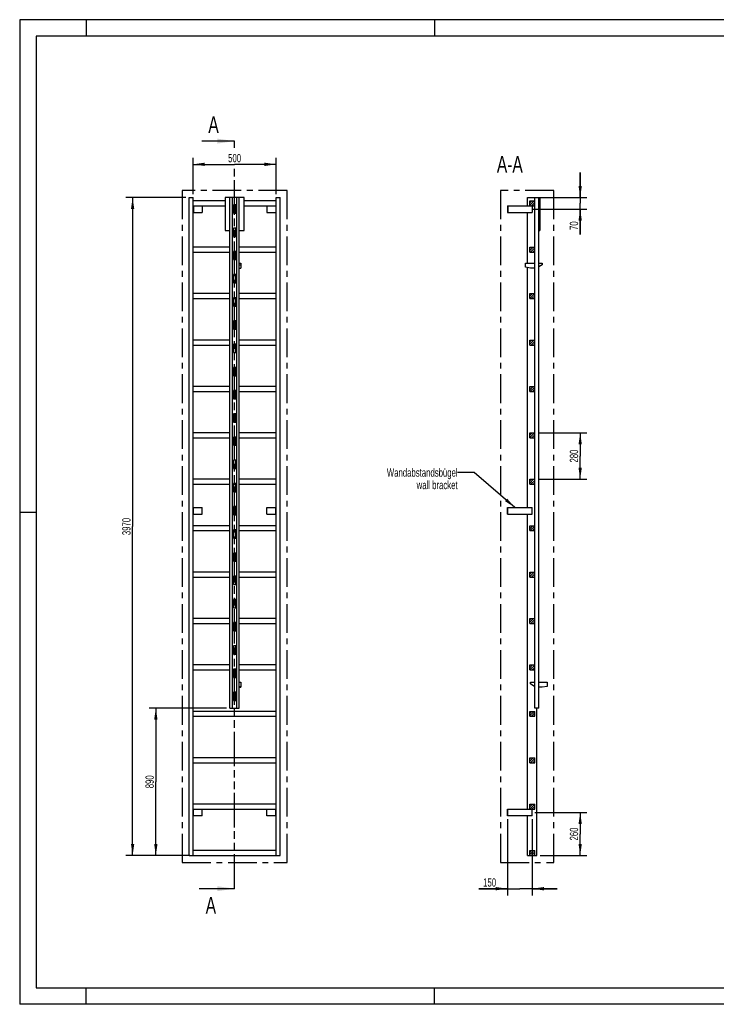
# Model space of a CAD drawing. Header units: millimetres. Extents: x 0 to 8400, y 0 to 5940.
# Tile 1 of 2: x 0 to 4200, y 0 to 5940. Entities that reach past the tile are written whole.
import ezdxf

# ---------------------------------------------------------------- set-up
doc = ezdxf.new("R2010")
doc.units = ezdxf.units.MM
doc.header["$LTSCALE"] = 462
doc.linetypes.add('CENTER', pattern=[0.6, 0.375, -0.075, 0.075, -0.075])
doc.linetypes.add('PHANTOM', pattern=[0.8, 0.45, -0.05, 0.1, -0.05, 0.1, -0.05])
doc.layers.get('0').update_dxf_attribs({"linetype": 'CONTINUOUS'})
for name, color, linetype in [('050_DIMENSIONING', 7, 'CONTINUOUS'), ('053_NOTES', 7, 'CONTINUOUS'), ('DEFAULT_1', 7, 'CENTER'), ('HATCHING_BL0', 7, 'CONTINUOUS')]:
    doc.layers.add(name, color=color, linetype=linetype)
doc.styles.get("Standard").update_dxf_attribs({"font": 'txt', "width": 0.7})
doc.dimstyles.new('DIMSTYLE_1', dxfattribs={"dimtxt": 50, "dimasz": 70, "dimexe": 2, "dimexo": 1, "dimtad": 1, "dimdec": 1, "dimtxsty": 'Standard', "dimblk": '_FILLED', "dimblk1": '_FILLED', "dimblk2": '_FILLED', "dimcen": 0.09, "dimazin": 2, "dimtp": 0.8, "dimtm": 0.8, "dimtfac": 1, "dimtdec": 1, "dimtofl": 0, "dimtmove": 0, "dimatfit": 3, "dimldrblk": '_FILLED', "dimfxl": 1, "dimtolj": 1, "dimarcsym": 0})
doc.dimstyles.new('DIMSTYLE_2', dxfattribs={"dimtxt": 50, "dimasz": 70, "dimexe": 2, "dimexo": 1, "dimtad": 1, "dimdec": 1, "dimtxsty": 'Standard', "dimblk": '_FILLED', "dimblk1": '_FILLED', "dimblk2": '_FILLED', "dimcen": 0.09, "dimazin": 2, "dimtp": 0.5, "dimtm": 0.5, "dimtfac": 1, "dimtdec": 1, "dimtofl": 0, "dimtmove": 0, "dimatfit": 3, "dimldrblk": '_FILLED', "dimfxl": 1, "dimtolj": 1, "dimarcsym": 0})
doc.dimstyles.new('DIMSTYLE_3', dxfattribs={"dimtxt": 50, "dimasz": 70, "dimexe": 2, "dimexo": 1, "dimtad": 1, "dimdec": 1, "dimtxsty": 'Standard', "dimblk": '_FILLED', "dimblk1": '_FILLED', "dimblk2": '_FILLED', "dimcen": 0.09, "dimazin": 2, "dimtp": 0.3, "dimtm": 0.3, "dimtfac": 1, "dimtdec": 1, "dimtofl": 0, "dimtmove": 0, "dimatfit": 3, "dimldrblk": '_FILLED', "dimfxl": 1, "dimtolj": 1, "dimarcsym": 0})
doc.dimstyles.new('DIMSTYLE_4', dxfattribs={"dimtxt": 50, "dimasz": 70, "dimexe": 2, "dimexo": 1, "dimtad": 1, "dimtxsty": 'Standard', "dimblk": '_FILLED', "dimblk1": '_FILLED', "dimblk2": '_FILLED', "dimcen": 0.09, "dimazin": 2, "dimtp": 0.5, "dimtm": 0.5, "dimtfac": 1, "dimtofl": 0, "dimtmove": 0, "dimatfit": 3, "dimldrblk": '_FILLED', "dimfxl": 1, "dimtolj": 1, "dimarcsym": 0})
doc.dimstyles.new('DIMSTYLE_5', dxfattribs={"dimtxt": 50, "dimasz": 70, "dimexe": 2, "dimexo": 1, "dimtad": 1, "dimtxsty": 'Standard', "dimblk": '_FILLED', "dimblk1": '_FILLED', "dimblk2": '_FILLED', "dimcen": 0.09, "dimazin": 2, "dimtp": 2, "dimtm": 2, "dimtfac": 1, "dimtofl": 0, "dimtmove": 0, "dimatfit": 3, "dimldrblk": '_FILLED', "dimfxl": 1, "dimtolj": 1, "dimarcsym": 0})
doc.dimstyles.new('DIMSTYLE_6', dxfattribs={"dimtxt": 50, "dimasz": 70, "dimexe": 2, "dimexo": 1, "dimtad": 1, "dimtxsty": 'Standard', "dimblk": '_FILLED', "dimblk1": '_FILLED', "dimblk2": '_FILLED', "dimcen": 0.09, "dimazin": 2, "dimtp": 0.8, "dimtm": 0.8, "dimtfac": 1, "dimtofl": 0, "dimtmove": 0, "dimatfit": 3, "dimldrblk": '_FILLED', "dimfxl": 1, "dimtolj": 1, "dimarcsym": 0})
doc.dimstyles.get("Standard").update_dxf_attribs({"dimtxt": 50, "dimasz": 70, "dimexe": 2, "dimexo": 1, "dimtad": 1, "dimtxsty": 'Standard', "dimblk": '_FILLED', "dimblk1": '_FILLED', "dimblk2": '_FILLED', "dimcen": 0.09, "dimazin": 2, "dimtol": 1, "dimtp": 0.01, "dimtm": 0.01, "dimtfac": 1, "dimtofl": 0, "dimtmove": 0, "dimatfit": 3, "dimldrblk": '_FILLED', "dimfxl": 1, "dimtolj": 1, "dimarcsym": 0})

# ---------------------------------------------------------------- blocks, each defined once
blk = doc.blocks.new('_FILLED')
at = {"color": 0, "linetype": 'ByBlock'}
blk.add_solid([(0, 0), (-1, 0.143), (-1, -0.143)], dxfattribs=at)
blk = doc.blocks.new('*D2')
at = {"layer": '050_DIMENSIONING', "color": 2, "linetype": 'Continuous', "transparency": 16777216}
for p, q in [((1045.8, 4887.4), (1045.8, 5107.4)), ((1045.8, 5067.4), (1295.8, 5067.4)), ((1545.8, 5067.4), (1295.8, 5067.4)), ((1545.8, 4887.4), (1545.8, 5107.4))]:
    blk.add_line(p, q, dxfattribs=at)
at = {"layer": '050_DIMENSIONING', "color": 2, "linetype": 'Continuous', "transparency": 16777216, "xscale": 70, "yscale": 70, "zscale": 70, "rotation": 180}
blk.add_blockref('_FILLED', (1045.8, 5067.4), dxfattribs=at)
at = {"layer": '050_DIMENSIONING', "color": 2, "linetype": 'Continuous', "transparency": 16777216, "xscale": 70, "yscale": 70, "zscale": 70}
blk.add_blockref('_FILLED', (1545.8, 5067.4), dxfattribs=at)
at = {"layer": '050_DIMENSIONING', "color": 2, "linetype": 'Continuous', "transparency": 16777216, "insert": (1295.8, 5129.9), "char_height": 50, "width": 171.429, "attachment_point": 2, "line_spacing_factor": 0.9}
blk.add_mtext('500', dxfattribs=at)
blk = doc.blocks.new('*D3')
at = {"layer": '050_DIMENSIONING', "color": 2, "linetype": 'Continuous', "transparency": 16777216}
for p, q in [((3106.7, 1157.4), (3419.3, 1157.4)), ((3379.3, 1157.4), (3379.3, 1027.4)), ((3379.3, 897.4), (3379.3, 1027.4)), ((3138.8, 897.4), (3419.3, 897.4))]:
    blk.add_line(p, q, dxfattribs=at)
at = {"layer": '050_DIMENSIONING', "color": 2, "linetype": 'Continuous', "transparency": 16777216, "xscale": 70, "yscale": 70, "zscale": 70}
for p, rotation in [((3379.3, 1157.4), 90), ((3379.3, 897.4), 270)]:
    blk.add_blockref('_FILLED', p, dxfattribs=dict(at, rotation=rotation))
at = {"layer": '050_DIMENSIONING', "color": 2, "linetype": 'Continuous', "transparency": 16777216, "insert": (3316.8, 1027.4), "char_height": 50, "width": 176.786, "attachment_point": 2, "rotation": 90, "line_spacing_factor": 0.9}
blk.add_mtext('260', dxfattribs=at)
blk = doc.blocks.new('*D4')
at = {"layer": '050_DIMENSIONING', "color": 2, "linetype": 'Continuous', "transparency": 16777216}
for p, q in [((3379.3, 4867.4), (3379.3, 5017.4)), ((3379.3, 5017.4), (3379.3, 4832.4)), ((3138.8, 4867.4), (3419.3, 4867.4)), ((3379.3, 4644.7), (3379.3, 4832.4)), ((3095.9, 4797.4), (3419.3, 4797.4)), ((3379.3, 4797.4), (3379.3, 4644.7))]:
    blk.add_line(p, q, dxfattribs=at)
at = {"layer": '050_DIMENSIONING', "color": 2, "linetype": 'Continuous', "transparency": 16777216, "xscale": 70, "yscale": 70, "zscale": 70}
for p, rotation in [((3379.3, 4867.4), 270), ((3379.3, 4797.4), 90)]:
    blk.add_blockref('_FILLED', p, dxfattribs=dict(at, rotation=rotation))
at = {"layer": '050_DIMENSIONING', "color": 2, "linetype": 'Continuous', "transparency": 16777216, "insert": (3316.8, 4723.3), "char_height": 50, "width": 117.857, "attachment_point": 3, "rotation": 90, "line_spacing_factor": 0.9}
blk.add_mtext('70', dxfattribs=at)
blk = doc.blocks.new('*D5')
at = {"layer": '050_DIMENSIONING', "color": 2, "linetype": 'Continuous', "transparency": 16777216}
for p, q in [((2940.3, 1117.4), (2940.3, 657.4)), ((3090.3, 1117.4), (3090.3, 657.4)), ((2940.3, 697.4), (2768.9, 697.4)), ((2768.9, 697.4), (3015.3, 697.4)), ((3240.3, 697.4), (3015.3, 697.4)), ((3090.3, 697.4), (3240.3, 697.4))]:
    blk.add_line(p, q, dxfattribs=at)
at = {"layer": '050_DIMENSIONING', "color": 2, "linetype": 'Continuous', "transparency": 16777216, "xscale": 70, "yscale": 70, "zscale": 70}
blk.add_blockref('_FILLED', (2940.3, 697.4), dxfattribs=at)
at = {"layer": '050_DIMENSIONING', "color": 2, "linetype": 'Continuous', "transparency": 16777216, "xscale": 70, "yscale": 70, "zscale": 70, "rotation": 180}
blk.add_blockref('_FILLED', (3090.3, 697.4), dxfattribs=at)
at = {"layer": '050_DIMENSIONING', "color": 2, "linetype": 'Continuous', "transparency": 16777216, "insert": (2872.5, 759.9), "char_height": 50, "width": 155.357, "attachment_point": 3, "line_spacing_factor": 0.9}
blk.add_mtext('150', dxfattribs=at)
blk = doc.blocks.new('*D6')
at = {"layer": '050_DIMENSIONING', "color": 2, "linetype": 'Continuous', "transparency": 16777216}
for p, q in [((1000.8, 4867.4), (640.8, 4867.4)), ((680.8, 4867.4), (680.8, 2882.4)), ((680.8, 897.4), (680.8, 2882.4)), ((1000.8, 897.4), (640.8, 897.4))]:
    blk.add_line(p, q, dxfattribs=at)
at = {"layer": '050_DIMENSIONING', "color": 2, "linetype": 'Continuous', "transparency": 16777216, "xscale": 70, "yscale": 70, "zscale": 70}
for p, rotation in [((680.8, 4867.4), 90), ((680.8, 897.4), 270)]:
    blk.add_blockref('_FILLED', p, dxfattribs=dict(at, rotation=rotation))
at = {"layer": '050_DIMENSIONING', "color": 2, "linetype": 'Continuous', "transparency": 16777216, "insert": (618.3, 2882.4), "char_height": 50, "width": 230.357, "attachment_point": 2, "rotation": 90, "line_spacing_factor": 0.9}
blk.add_mtext('3970', dxfattribs=at)
blk = doc.blocks.new('*D7')
at = {"layer": '050_DIMENSIONING', "color": 2, "linetype": 'Continuous', "transparency": 16777216}
for p, q in [((1247.8, 1787.4), (780.8, 1787.4)), ((820.8, 1787.4), (820.8, 1342.4)), ((820.8, 897.4), (820.8, 1342.4)), ((1025.8, 897.4), (780.8, 897.4))]:
    blk.add_line(p, q, dxfattribs=at)
at = {"layer": '050_DIMENSIONING', "color": 2, "linetype": 'Continuous', "transparency": 16777216, "xscale": 70, "yscale": 70, "zscale": 70}
for p, rotation in [((820.8, 1787.4), 90), ((820.8, 897.4), 270)]:
    blk.add_blockref('_FILLED', p, dxfattribs=dict(at, rotation=rotation))
at = {"layer": '050_DIMENSIONING', "color": 2, "linetype": 'Continuous', "transparency": 16777216, "insert": (758.3, 1342.4), "char_height": 50, "width": 176.786, "attachment_point": 2, "rotation": 90, "line_spacing_factor": 0.9}
blk.add_mtext('890', dxfattribs=at)
blk = doc.blocks.new('*D8')
at = {"layer": '050_DIMENSIONING', "color": 2, "linetype": 'Continuous', "transparency": 16777216}
for p, q in [((3125.3, 3447.4), (3419.3, 3447.4)), ((3379.3, 3447.4), (3379.3, 3307.4)), ((3379.3, 3167.4), (3379.3, 3307.4)), ((3125.3, 3167.4), (3419.3, 3167.4))]:
    blk.add_line(p, q, dxfattribs=at)
at = {"layer": '050_DIMENSIONING', "color": 2, "linetype": 'Continuous', "transparency": 16777216, "xscale": 70, "yscale": 70, "zscale": 70}
for p, rotation in [((3379.3, 3447.4), 90), ((3379.3, 3167.4), 270)]:
    blk.add_blockref('_FILLED', p, dxfattribs=dict(at, rotation=rotation))
at = {"layer": '050_DIMENSIONING', "color": 2, "linetype": 'Continuous', "transparency": 16777216, "insert": (3316.8, 3307.4), "char_height": 50, "width": 176.786, "attachment_point": 2, "rotation": 90, "line_spacing_factor": 0.9}
blk.add_mtext('280', dxfattribs=at)
blk = doc.blocks.new('XSEC_FILLED')
at = {"color": 0, "linetype": 'ByBlock'}
blk.add_solid([(0, 0), (-1, 0.143), (-1, -0.143)], dxfattribs=at)
blk = doc.blocks.new('HATCHING_BL0', base_point=(1189, 2952.4))
at = {"layer": 'HATCHING_BL0', "color": 7, "linetype": 'PHANTOM'}
for p, q in [((1295.8, 5167.3), (1295.8, 5207.4)), ((1295.8, 697.4), (1295.8, 5055))]:
    blk.add_line(p, q, dxfattribs=at)
at = {"layer": 'HATCHING_BL0', "color": 7, "linetype": 'Continuous', "char_height": 100, "width": 128.571, "attachment_point": 1, "line_spacing_factor": 0.9}
for insert in [(1137.5, 5357.4), (1121.4, 647.4)]:
    blk.add_mtext('A', dxfattribs=dict(at, insert=insert))
at = {"layer": 'HATCHING_BL0', "color": 7, "linetype": 'Continuous'}
for points in [[(1295.8, 5207.4), (1098.2, 5207.4)], [(1295.8, 697.4), (1082.1, 697.4)]]:
    blk.add_leader(points, dimstyle='Standard', override={"dimasz": 105, "dimtad": 0, "dimldrblk": 'XSEC_FILLED'}, dxfattribs=at)

msp = doc.modelspace()

# ---------------------------------------------------------------- hatches: boundary and pattern name
at = {"linetype": 'Continuous'}
h = msp.add_hatch(dxfattribs=at)
h.set_pattern_fill('A', color=2, scale=9.722718, angle=45, style=0, pattern_type=0)
h.set_pattern_definition([(45, (0, 0), (-6.875, 6.875), [])])
edge = h.paths.add_edge_path()
edge.add_line((3105.344, 897.417), (3075.344, 897.417))
edge.add_line((3075.344, 897.417), (3075.344, 927.417))
edge.add_line((3075.344, 927.417), (3105.344, 927.417))
edge.add_line((3105.344, 897.417), (3105.344, 927.417))
edge = h.paths.add_edge_path()
edge.add_line((3075.344, 1177.417), (3075.344, 1207.417))
edge.add_line((3075.344, 1207.417), (3105.344, 1207.417))
edge.add_line((3105.344, 1177.417), (3105.344, 1207.417))
edge.add_line((3075.344, 1177.417), (3105.344, 1177.417))
edge = h.paths.add_edge_path()
edge.add_line((3075.344, 1457.417), (3075.344, 1487.417))
edge.add_line((3075.344, 1487.417), (3105.344, 1487.417))
edge.add_line((3105.344, 1457.417), (3105.344, 1487.417))
edge.add_line((3075.344, 1457.417), (3105.344, 1457.417))
edge = h.paths.add_edge_path()
edge.add_line((3075.344, 1737.417), (3075.344, 1767.417))
edge.add_line((3075.344, 1767.417), (3105.344, 1767.417))
edge.add_line((3105.344, 1737.417), (3105.344, 1767.417))
edge.add_line((3075.344, 1737.417), (3105.344, 1737.417))
edge = h.paths.add_edge_path()
edge.add_line((3075.344, 2017.417), (3075.344, 2047.417))
edge.add_line((3075.344, 2047.417), (3105.344, 2047.417))
edge.add_line((3105.344, 2017.417), (3105.344, 2047.417))
edge.add_line((3075.344, 2017.417), (3105.344, 2017.417))
edge = h.paths.add_edge_path()
edge.add_line((3075.344, 2297.417), (3075.344, 2327.417))
edge.add_line((3075.344, 2327.417), (3105.344, 2327.417))
edge.add_line((3105.344, 2297.417), (3105.344, 2327.417))
edge.add_line((3075.344, 2297.417), (3105.344, 2297.417))
edge = h.paths.add_edge_path()
edge.add_line((3075.344, 2577.417), (3075.344, 2607.417))
edge.add_line((3075.344, 2607.417), (3105.344, 2607.417))
edge.add_line((3105.344, 2577.417), (3105.344, 2607.417))
edge.add_line((3075.344, 2577.417), (3105.344, 2577.417))
edge = h.paths.add_edge_path()
edge.add_line((3075.344, 2857.417), (3075.344, 2887.417))
edge.add_line((3075.344, 2887.417), (3105.344, 2887.417))
edge.add_line((3105.344, 2857.417), (3105.344, 2887.417))
edge.add_line((3075.344, 2857.417), (3105.344, 2857.417))
edge = h.paths.add_edge_path()
edge.add_line((3075.344, 3137.417), (3075.344, 3167.417))
edge.add_line((3075.344, 3167.417), (3105.344, 3167.417))
edge.add_line((3105.344, 3137.417), (3105.344, 3167.417))
edge.add_line((3075.344, 3137.417), (3105.344, 3137.417))
edge = h.paths.add_edge_path()
edge.add_line((3075.344, 3417.417), (3075.344, 3447.417))
edge.add_line((3075.344, 3447.417), (3105.344, 3447.417))
edge.add_line((3105.344, 3417.417), (3105.344, 3447.417))
edge.add_line((3075.344, 3417.417), (3105.344, 3417.417))
edge = h.paths.add_edge_path()
edge.add_line((3075.344, 3697.417), (3075.344, 3727.417))
edge.add_line((3075.344, 3727.417), (3105.344, 3727.417))
edge.add_line((3105.344, 3697.417), (3105.344, 3727.417))
edge.add_line((3075.344, 3697.417), (3105.344, 3697.417))
edge = h.paths.add_edge_path()
edge.add_line((3075.344, 3977.417), (3075.344, 4007.417))
edge.add_line((3075.344, 4007.417), (3105.344, 4007.417))
edge.add_line((3105.344, 3977.417), (3105.344, 4007.417))
edge.add_line((3075.344, 3977.417), (3105.344, 3977.417))
edge = h.paths.add_edge_path()
edge.add_line((3075.344, 4257.417), (3075.344, 4287.417))
edge.add_line((3075.344, 4287.417), (3105.344, 4287.417))
edge.add_line((3105.344, 4257.417), (3105.344, 4287.417))
edge.add_line((3075.344, 4257.417), (3105.344, 4257.417))
edge = h.paths.add_edge_path()
edge.add_line((3075.344, 4537.417), (3075.344, 4567.417))
edge.add_line((3075.344, 4567.417), (3105.344, 4567.417))
edge.add_line((3105.344, 4537.417), (3105.344, 4567.417))
edge.add_line((3075.344, 4537.417), (3105.344, 4537.417))
edge = h.paths.add_edge_path()
edge.add_line((3075.344, 4817.417), (3075.344, 4847.417))
edge.add_line((3075.344, 4847.417), (3105.344, 4847.417))
edge.add_line((3105.344, 4817.417), (3105.344, 4847.417))
edge.add_line((3075.344, 4817.417), (3105.344, 4817.417))
edge = h.paths.add_edge_path()
edge.add_line((3105.444, 1832.417), (3105.444, 1787.417))
edge.add_line((3106.344, 1832.417), (3105.444, 1832.417))
edge.add_line((3106.344, 1832.417), (3106.344, 1787.417))
edge.add_line((3106.344, 1787.417), (3105.444, 1787.417))
edge = h.paths.add_edge_path()
edge.add_line((3105.444, 1972.417), (3105.444, 1882.417))
edge.add_line((3106.344, 1972.417), (3105.444, 1972.417))
edge.add_line((3106.344, 1972.417), (3106.344, 1882.417))
edge.add_line((3106.344, 1882.417), (3105.444, 1882.417))
edge = h.paths.add_edge_path()
edge.add_line((3105.444, 2112.417), (3105.444, 2022.417))
edge.add_line((3106.344, 2112.417), (3105.444, 2112.417))
edge.add_line((3106.344, 2112.417), (3106.344, 2022.417))
edge.add_line((3106.344, 2022.417), (3105.444, 2022.417))
edge = h.paths.add_edge_path()
edge.add_line((3105.444, 2252.417), (3105.444, 2162.417))
edge.add_line((3106.344, 2252.417), (3105.444, 2252.417))
edge.add_line((3106.344, 2252.417), (3106.344, 2162.417))
edge.add_line((3106.344, 2162.417), (3105.444, 2162.417))
edge = h.paths.add_edge_path()
edge.add_line((3105.444, 2392.417), (3105.444, 2302.417))
edge.add_line((3106.344, 2392.417), (3105.444, 2392.417))
edge.add_line((3106.344, 2392.417), (3106.344, 2302.417))
edge.add_line((3106.344, 2302.417), (3105.444, 2302.417))
edge = h.paths.add_edge_path()
edge.add_line((3105.444, 2532.417), (3105.444, 2442.417))
edge.add_line((3106.344, 2532.417), (3105.444, 2532.417))
edge.add_line((3106.344, 2532.417), (3106.344, 2442.417))
edge.add_line((3106.344, 2442.417), (3105.444, 2442.417))
edge = h.paths.add_edge_path()
edge.add_line((3105.444, 2672.417), (3105.444, 2582.417))
edge.add_line((3106.344, 2672.417), (3105.444, 2672.417))
edge.add_line((3106.344, 2672.417), (3106.344, 2582.417))
edge.add_line((3106.344, 2582.417), (3105.444, 2582.417))
edge = h.paths.add_edge_path()
edge.add_line((3105.444, 2812.417), (3105.444, 2722.417))
edge.add_line((3106.344, 2812.417), (3105.444, 2812.417))
edge.add_line((3106.344, 2812.417), (3106.344, 2722.417))
edge.add_line((3106.344, 2722.417), (3105.444, 2722.417))
edge = h.paths.add_edge_path()
edge.add_line((3106.344, 4867.417), (3105.444, 4867.417))
edge.add_line((3106.344, 4867.417), (3106.344, 4822.417))
edge.add_line((3106.344, 4822.417), (3105.444, 4822.417))
edge.add_line((3105.444, 4867.417), (3105.444, 4822.417))
edge = h.paths.add_edge_path()
edge.add_line((3105.444, 2952.417), (3105.444, 2862.417))
edge.add_line((3106.344, 2952.417), (3105.444, 2952.417))
edge.add_line((3106.344, 2952.417), (3106.344, 2862.417))
edge.add_line((3106.344, 2862.417), (3105.444, 2862.417))
edge = h.paths.add_edge_path()
edge.add_line((3105.444, 3092.417), (3105.444, 3002.417))
edge.add_line((3106.344, 3092.417), (3105.444, 3092.417))
edge.add_line((3106.344, 3092.417), (3106.344, 3002.417))
edge.add_line((3106.344, 3002.417), (3105.444, 3002.417))
edge = h.paths.add_edge_path()
edge.add_line((3105.444, 3232.417), (3105.444, 3142.417))
edge.add_line((3106.344, 3232.417), (3105.444, 3232.417))
edge.add_line((3106.344, 3232.417), (3106.344, 3142.417))
edge.add_line((3106.344, 3142.417), (3105.444, 3142.417))
edge = h.paths.add_edge_path()
edge.add_line((3105.444, 3372.417), (3105.444, 3282.417))
edge.add_line((3106.344, 3372.417), (3105.444, 3372.417))
edge.add_line((3106.344, 3372.417), (3106.344, 3282.417))
edge.add_line((3106.344, 3282.417), (3105.444, 3282.417))
edge = h.paths.add_edge_path()
edge.add_line((3105.444, 3512.417), (3105.444, 3422.417))
edge.add_line((3106.344, 3512.417), (3105.444, 3512.417))
edge.add_line((3106.344, 3512.417), (3106.344, 3422.417))
edge.add_line((3106.344, 3422.417), (3105.444, 3422.417))
edge = h.paths.add_edge_path()
edge.add_line((3105.444, 3652.417), (3105.444, 3562.417))
edge.add_line((3106.344, 3652.417), (3105.444, 3652.417))
edge.add_line((3106.344, 3652.417), (3106.344, 3562.417))
edge.add_line((3106.344, 3562.417), (3105.444, 3562.417))
edge = h.paths.add_edge_path()
edge.add_line((3105.444, 3792.417), (3105.444, 3702.417))
edge.add_line((3106.344, 3792.417), (3105.444, 3792.417))
edge.add_line((3106.344, 3792.417), (3106.344, 3702.417))
edge.add_line((3106.344, 3702.417), (3105.444, 3702.417))
edge = h.paths.add_edge_path()
edge.add_line((3106.344, 4772.417), (3105.444, 4772.417))
edge.add_line((3106.344, 4772.417), (3106.344, 4682.417))
edge.add_line((3106.344, 4682.417), (3105.444, 4682.417))
edge.add_line((3105.444, 4772.417), (3105.444, 4682.417))
edge = h.paths.add_edge_path()
edge.add_line((3106.344, 4632.417), (3105.444, 4632.417))
edge.add_line((3106.344, 4632.417), (3106.344, 4542.417))
edge.add_line((3106.344, 4542.417), (3105.444, 4542.417))
edge.add_line((3105.444, 4632.417), (3105.444, 4542.417))
edge = h.paths.add_edge_path()
edge.add_line((3106.344, 4492.417), (3105.444, 4492.417))
edge.add_line((3106.344, 4492.417), (3106.344, 4402.417))
edge.add_line((3106.344, 4402.417), (3105.444, 4402.417))
edge.add_line((3105.444, 4492.417), (3105.444, 4402.417))
edge = h.paths.add_edge_path()
edge.add_line((3106.344, 4352.417), (3105.444, 4352.417))
edge.add_line((3106.344, 4352.417), (3106.344, 4262.417))
edge.add_line((3106.344, 4262.417), (3105.444, 4262.417))
edge.add_line((3105.444, 4352.417), (3105.444, 4262.417))
edge = h.paths.add_edge_path()
edge.add_line((3106.344, 4212.417), (3105.444, 4212.417))
edge.add_line((3106.344, 4212.417), (3106.344, 4122.417))
edge.add_line((3106.344, 4122.417), (3105.444, 4122.417))
edge.add_line((3105.444, 4212.417), (3105.444, 4122.417))
edge = h.paths.add_edge_path()
edge.add_line((3106.344, 4072.417), (3105.444, 4072.417))
edge.add_line((3106.344, 4072.417), (3106.344, 3982.417))
edge.add_line((3106.344, 3982.417), (3105.444, 3982.417))
edge.add_line((3105.444, 4072.417), (3105.444, 3982.417))
edge = h.paths.add_edge_path()
edge.add_line((3106.344, 3932.417), (3105.444, 3932.417))
edge.add_line((3106.344, 3932.417), (3106.344, 3842.417))
edge.add_line((3106.344, 3842.417), (3105.444, 3842.417))
edge.add_line((3105.444, 3932.417), (3105.444, 3842.417))

# ---------------------------------------------------------------- linework, layer by layer
at = {"color": 3, "linetype": 'Continuous'}
for p, q in [((0, 5940), (0, 0)), ((8400, 5940), (0, 5940)), ((400, 5940), (400, 5840)), ((2500, 5940), (2500, 5840)), ((0, 2970), (100, 2970)), ((400, 0), (400, 100)), ((2500, 0), (2500, 100)), ((8400, 0), (0, 0))]:
    msp.add_line(p, q, dxfattribs=at)
at = {"color": 5, "linetype": 'Continuous'}
for p, q in [((100, 5840), (100, 100)), ((8300, 5840), (100, 5840)), ((100, 100), (8300, 100))]:
    msp.add_line(p, q, dxfattribs=at)
at = {"color": 7, "linetype": 'Continuous'}
for p, q in [((1020.833, 897.417), (1020.833, 4867.417)), ((1020.833, 4867.417), (1045.833, 4867.417)), ((1045.833, 897.417), (1045.833, 4867.417)), ((1237.833, 4847.417), (1045.833, 4847.417)), ((1045.833, 4817.417), (1237.833, 4817.417)), ((1047.833, 4817.417), (1047.833, 4777.417)), ((1100.833, 4817.417), (1100.833, 4777.417)), ((1237.833, 4867.417), (1237.833, 4667.417)), ((1353.833, 4867.417), (1237.833, 4867.417)), ((1267.833, 1787.417), (1267.833, 4867.417)), ((1282.833, 1787.417), (1282.833, 4867.417)), ((1288.833, 4822.417), (1288.833, 4772.417)), ((1302.833, 4822.417), (1288.833, 4822.417)), ((1288.833, 4817.417), (1302.833, 4817.417)), ((1302.833, 4772.417), (1302.833, 4822.417)), ((1308.833, 1787.417), (1308.833, 4867.417)), ((1323.833, 1787.417), (1323.833, 4867.417)), ((1353.833, 4667.417), (1353.833, 4867.417)), ((1545.833, 4847.417), (1353.833, 4847.417)), ((1353.833, 4817.417), (1545.833, 4817.417)), ((1490.833, 4817.417), (1490.833, 4777.417)), ((1543.833, 4817.417), (1543.833, 4777.417)), ((1545.833, 897.417), (1545.833, 4867.417)), ((1545.833, 4867.417), (1570.833, 4867.417)), ((1570.833, 897.417), (1570.833, 4867.417)), ((2940.344, 4817.417), (2940.344, 4777.417)), ((2940.344, 4817.417), (3105.344, 4817.417)), ((2942.344, 4817.417), (2942.344, 4777.417)), ((3061.844, 4817.417), (3061.844, 4867.417)), ((3061.844, 4867.417), (3135.444, 4867.417)), ((3075.344, 4817.417), (3075.344, 4847.417)), ((3075.344, 4847.417), (3105.344, 4847.417)), ((3090.344, 4817.417), (3090.344, 4777.417)), ((3105.344, 4817.417), (3105.344, 4847.417)), ((3105.444, 1787.417), (3105.444, 4867.417)), ((3106.344, 4822.417), (3105.444, 4822.417)), ((3106.344, 1787.417), (3106.344, 4867.417)), ((3128.344, 4867.417), (3128.344, 1787.417)), ((3129.344, 1787.417), (3129.344, 4867.417)), ((3135.444, 4867.417), (3135.444, 4667.417)), ((1045.833, 4777.417), (1100.833, 4777.417)), ((1288.833, 4772.417), (1302.833, 4772.417)), ((1490.833, 4777.417), (1545.833, 4777.417)), ((2940.344, 4777.417), (3090.344, 4777.417)), ((3061.844, 4471.917), (3061.844, 4777.417)), ((3106.344, 4772.417), (3105.444, 4772.417)), ((1237.833, 4667.417), (1267.833, 4667.417)), ((1288.833, 4682.417), (1288.833, 4632.417)), ((1302.833, 4682.417), (1288.833, 4682.417)), ((1302.833, 4632.417), (1302.833, 4682.417)), ((1323.833, 4667.417), (1353.833, 4667.417)), ((3106.344, 4682.417), (3105.444, 4682.417)), ((3129.344, 4667.417), (3135.444, 4667.417)), ((1288.833, 4632.417), (1302.833, 4632.417)), ((3106.344, 4632.417), (3105.444, 4632.417)), ((1267.833, 4567.417), (1045.833, 4567.417)), ((1045.833, 4537.417), (1267.833, 4537.417)), ((1288.833, 4542.417), (1288.833, 4492.417)), ((1302.833, 4542.417), (1288.833, 4542.417)), ((1288.833, 4537.417), (1302.833, 4537.417)), ((1302.833, 4492.417), (1302.833, 4542.417)), ((1545.833, 4567.417), (1323.833, 4567.417)), ((1323.833, 4537.417), (1545.833, 4537.417)), ((3075.344, 4537.417), (3075.344, 4567.417)), ((3075.344, 4567.417), (3105.344, 4567.417)), ((3075.344, 4537.417), (3105.344, 4537.417)), ((3105.344, 4537.417), (3105.344, 4567.417)), ((3106.344, 4542.417), (3105.444, 4542.417)), ((1288.833, 4492.417), (1302.833, 4492.417)), ((1323.833, 4471.917), (1333.833, 4471.917)), ((1323.833, 4461.917), (1333.833, 4461.917)), ((1333.833, 4471.917), (1333.833, 4441.917)), ((3049.444, 4446.917), (3049.444, 4471.917)), ((3049.444, 4471.917), (3105.444, 4471.917)), ((3106.344, 4492.417), (3105.444, 4492.417)), ((3129.344, 4471.917), (3149.444, 4471.917)), ((3149.444, 4461.917), (3129.344, 4448.517)), ((3149.444, 4471.917), (3149.444, 4461.917)), ((1288.833, 4402.417), (1288.833, 4352.417)), ((1302.833, 4402.417), (1288.833, 4402.417)), ((1302.833, 4352.417), (1302.833, 4402.417)), ((1323.833, 4441.917), (1333.833, 4441.917)), ((3079.444, 4441.917), (3049.444, 4446.917)), ((3061.844, 2997.417), (3061.844, 4444.851)), ((3105.444, 4441.917), (3079.444, 4441.917)), ((3106.344, 4402.417), (3105.444, 4402.417)), ((1288.833, 4352.417), (1302.833, 4352.417)), ((3106.344, 4352.417), (3105.444, 4352.417)), ((1267.833, 4287.417), (1045.833, 4287.417)), ((1545.833, 4287.417), (1323.833, 4287.417)), ((3075.344, 4257.417), (3075.344, 4287.417)), ((3075.344, 4287.417), (3105.344, 4287.417)), ((3105.344, 4257.417), (3105.344, 4287.417)), ((1045.833, 4257.417), (1267.833, 4257.417)), ((1288.833, 4262.417), (1288.833, 4212.417)), ((1302.833, 4262.417), (1288.833, 4262.417)), ((1288.833, 4257.417), (1302.833, 4257.417)), ((1302.833, 4212.417), (1302.833, 4262.417)), ((1323.833, 4257.417), (1545.833, 4257.417)), ((3075.344, 4257.417), (3105.344, 4257.417)), ((3106.344, 4262.417), (3105.444, 4262.417)), ((1288.833, 4212.417), (1302.833, 4212.417)), ((3106.344, 4212.417), (3105.444, 4212.417)), ((1288.833, 4122.417), (1288.833, 4072.417)), ((1302.833, 4122.417), (1288.833, 4122.417)), ((1302.833, 4072.417), (1302.833, 4122.417)), ((3106.344, 4122.417), (3105.444, 4122.417)), ((1288.833, 4072.417), (1302.833, 4072.417)), ((3106.344, 4072.417), (3105.444, 4072.417)), ((1267.833, 4007.417), (1045.833, 4007.417)), ((1288.833, 3982.417), (1288.833, 3932.417)), ((1302.833, 3982.417), (1288.833, 3982.417)), ((1302.833, 3932.417), (1302.833, 3982.417)), ((1545.833, 4007.417), (1323.833, 4007.417)), ((3075.344, 3977.417), (3075.344, 4007.417)), ((3075.344, 4007.417), (3105.344, 4007.417)), ((3105.344, 3977.417), (3105.344, 4007.417)), ((3106.344, 3982.417), (3105.444, 3982.417)), ((1045.833, 3977.417), (1267.833, 3977.417)), ((1288.833, 3977.417), (1302.833, 3977.417)), ((1288.833, 3932.417), (1302.833, 3932.417)), ((1323.833, 3977.417), (1545.833, 3977.417)), ((3075.344, 3977.417), (3105.344, 3977.417)), ((3106.344, 3932.417), (3105.444, 3932.417)), ((1288.833, 3842.417), (1288.833, 3792.417)), ((1302.833, 3842.417), (1288.833, 3842.417)), ((1302.833, 3792.417), (1302.833, 3842.417)), ((3106.344, 3842.417), (3105.444, 3842.417)), ((1288.833, 3792.417), (1302.833, 3792.417)), ((3106.344, 3792.417), (3105.444, 3792.417)), ((1267.833, 3727.417), (1045.833, 3727.417)), ((1045.833, 3697.417), (1267.833, 3697.417)), ((1288.833, 3702.417), (1288.833, 3652.417)), ((1302.833, 3702.417), (1288.833, 3702.417)), ((1288.833, 3697.417), (1302.833, 3697.417)), ((1302.833, 3652.417), (1302.833, 3702.417)), ((1545.833, 3727.417), (1323.833, 3727.417)), ((1323.833, 3697.417), (1545.833, 3697.417)), ((3075.344, 3697.417), (3075.344, 3727.417)), ((3075.344, 3727.417), (3105.344, 3727.417)), ((3075.344, 3697.417), (3105.344, 3697.417)), ((3105.344, 3697.417), (3105.344, 3727.417)), ((3106.344, 3702.417), (3105.444, 3702.417)), ((1288.833, 3652.417), (1302.833, 3652.417)), ((3106.344, 3652.417), (3105.444, 3652.417)), ((1288.833, 3562.417), (1288.833, 3512.417)), ((1302.833, 3562.417), (1288.833, 3562.417)), ((1288.833, 3512.417), (1302.833, 3512.417)), ((1302.833, 3512.417), (1302.833, 3562.417)), ((3106.344, 3562.417), (3105.444, 3562.417)), ((3106.344, 3512.417), (3105.444, 3512.417)), ((1267.833, 3447.417), (1045.833, 3447.417)), ((1545.833, 3447.417), (1323.833, 3447.417)), ((3075.344, 3417.417), (3075.344, 3447.417)), ((3075.344, 3447.417), (3105.344, 3447.417)), ((3105.344, 3417.417), (3105.344, 3447.417)), ((1045.833, 3417.417), (1267.833, 3417.417)), ((1288.833, 3422.417), (1288.833, 3372.417)), ((1302.833, 3422.417), (1288.833, 3422.417)), ((1288.833, 3417.417), (1302.833, 3417.417)), ((1302.833, 3372.417), (1302.833, 3422.417)), ((1323.833, 3417.417), (1545.833, 3417.417)), ((3075.344, 3417.417), (3105.344, 3417.417)), ((3106.344, 3422.417), (3105.444, 3422.417)), ((1288.833, 3372.417), (1302.833, 3372.417)), ((3106.344, 3372.417), (3105.444, 3372.417)), ((1288.833, 3282.417), (1288.833, 3232.417)), ((1302.833, 3282.417), (1288.833, 3282.417)), ((1302.833, 3232.417), (1302.833, 3282.417)), ((3106.344, 3282.417), (3105.444, 3282.417)), ((1288.833, 3232.417), (1302.833, 3232.417)), ((3106.344, 3232.417), (3105.444, 3232.417)), ((1267.833, 3167.417), (1045.833, 3167.417)), ((1545.833, 3167.417), (1323.833, 3167.417)), ((3075.344, 3137.417), (3075.344, 3167.417)), ((3075.344, 3167.417), (3105.344, 3167.417)), ((3105.344, 3137.417), (3105.344, 3167.417)), ((1045.833, 3137.417), (1267.833, 3137.417)), ((1288.833, 3142.417), (1288.833, 3092.417)), ((1302.833, 3142.417), (1288.833, 3142.417)), ((1288.833, 3137.417), (1302.833, 3137.417)), ((1288.833, 3092.417), (1302.833, 3092.417)), ((1302.833, 3092.417), (1302.833, 3142.417)), ((1323.833, 3137.417), (1545.833, 3137.417)), ((3075.344, 3137.417), (3105.344, 3137.417)), ((3106.344, 3142.417), (3105.444, 3142.417)), ((3106.344, 3092.417), (3105.444, 3092.417)), ((1045.833, 2997.417), (1100.833, 2997.417)), ((1047.833, 2957.417), (1047.833, 2997.417)), ((1100.833, 2957.417), (1100.833, 2997.417)), ((1288.833, 3002.417), (1288.833, 2952.417)), ((1302.833, 3002.417), (1288.833, 3002.417)), ((1302.833, 2952.417), (1302.833, 3002.417)), ((1490.833, 2997.417), (1545.833, 2997.417)), ((1490.833, 2957.417), (1490.833, 2997.417)), ((1543.833, 2957.417), (1543.833, 2997.417)), ((2940.344, 2957.417), (2940.344, 2997.417)), ((2940.344, 2997.417), (3090.344, 2997.417)), ((2942.344, 2957.417), (2942.344, 2997.417)), ((3090.344, 2957.417), (3090.344, 2997.417)), ((3106.344, 3002.417), (3105.444, 3002.417)), ((1045.833, 2957.417), (1100.833, 2957.417)), ((1288.833, 2952.417), (1302.833, 2952.417)), ((1490.833, 2957.417), (1545.833, 2957.417)), ((2940.344, 2957.417), (3090.344, 2957.417)), ((3061.844, 1177.417), (3061.844, 2957.417)), ((3106.344, 2952.417), (3105.444, 2952.417)), ((1267.833, 2887.417), (1045.833, 2887.417)), ((1045.833, 2857.417), (1267.833, 2857.417)), ((1288.833, 2862.417), (1288.833, 2812.417)), ((1302.833, 2862.417), (1288.833, 2862.417)), ((1288.833, 2857.417), (1302.833, 2857.417)), ((1302.833, 2812.417), (1302.833, 2862.417)), ((1545.833, 2887.417), (1323.833, 2887.417)), ((1323.833, 2857.417), (1545.833, 2857.417)), ((3075.344, 2857.417), (3075.344, 2887.417)), ((3075.344, 2887.417), (3105.344, 2887.417)), ((3075.344, 2857.417), (3105.344, 2857.417)), ((3105.344, 2857.417), (3105.344, 2887.417)), ((3106.344, 2862.417), (3105.444, 2862.417)), ((1288.833, 2812.417), (1302.833, 2812.417)), ((3106.344, 2812.417), (3105.444, 2812.417)), ((1302.833, 2722.417), (1288.833, 2722.417)), ((1288.833, 2722.417), (1288.833, 2672.417)), ((1302.833, 2672.417), (1302.833, 2722.417)), ((3106.344, 2722.417), (3105.444, 2722.417)), ((1288.833, 2672.417), (1302.833, 2672.417)), ((3106.344, 2672.417), (3105.444, 2672.417)), ((1267.833, 2607.417), (1045.833, 2607.417)), ((1045.833, 2577.417), (1267.833, 2577.417)), ((1302.833, 2582.417), (1288.833, 2582.417)), ((1288.833, 2582.417), (1288.833, 2532.417)), ((1288.833, 2577.417), (1302.833, 2577.417)), ((1302.833, 2532.417), (1302.833, 2582.417)), ((1545.833, 2607.417), (1323.833, 2607.417)), ((1323.833, 2577.417), (1545.833, 2577.417)), ((3075.344, 2607.417), (3105.344, 2607.417)), ((3075.344, 2577.417), (3075.344, 2607.417)), ((3075.344, 2577.417), (3105.344, 2577.417)), ((3105.344, 2577.417), (3105.344, 2607.417)), ((3106.344, 2582.417), (3105.444, 2582.417)), ((1288.833, 2532.417), (1302.833, 2532.417)), ((3106.344, 2532.417), (3105.444, 2532.417)), ((1302.833, 2442.417), (1288.833, 2442.417)), ((1288.833, 2442.417), (1288.833, 2392.417)), ((1302.833, 2392.417), (1302.833, 2442.417)), ((3106.344, 2442.417), (3105.444, 2442.417)), ((1288.833, 2392.417), (1302.833, 2392.417)), ((3106.344, 2392.417), (3105.444, 2392.417)), ((1267.833, 2327.417), (1045.833, 2327.417)), ((1545.833, 2327.417), (1323.833, 2327.417)), ((3075.344, 2327.417), (3105.344, 2327.417)), ((3075.344, 2297.417), (3075.344, 2327.417)), ((3105.344, 2297.417), (3105.344, 2327.417)), ((1045.833, 2297.417), (1267.833, 2297.417)), ((1302.833, 2302.417), (1288.833, 2302.417)), ((1288.833, 2302.417), (1288.833, 2252.417)), ((1288.833, 2297.417), (1302.833, 2297.417)), ((1302.833, 2252.417), (1302.833, 2302.417)), ((1323.833, 2297.417), (1545.833, 2297.417)), ((3075.344, 2297.417), (3105.344, 2297.417)), ((3106.344, 2302.417), (3105.444, 2302.417)), ((1288.833, 2252.417), (1302.833, 2252.417)), ((3106.344, 2252.417), (3105.444, 2252.417)), ((1302.833, 2162.417), (1288.833, 2162.417)), ((1288.833, 2162.417), (1288.833, 2112.417)), ((1302.833, 2112.417), (1302.833, 2162.417)), ((3106.344, 2162.417), (3105.444, 2162.417)), ((1288.833, 2112.417), (1302.833, 2112.417)), ((3106.344, 2112.417), (3105.444, 2112.417)), ((1267.833, 2047.417), (1045.833, 2047.417)), ((1302.833, 2022.417), (1288.833, 2022.417)), ((1288.833, 2022.417), (1288.833, 1972.417)), ((1302.833, 1972.417), (1302.833, 2022.417)), ((1545.833, 2047.417), (1323.833, 2047.417)), ((3075.344, 2047.417), (3105.344, 2047.417)), ((3075.344, 2017.417), (3075.344, 2047.417)), ((3105.344, 2017.417), (3105.344, 2047.417)), ((3106.344, 2022.417), (3105.444, 2022.417)), ((1045.833, 2017.417), (1267.833, 2017.417)), ((1288.833, 2017.417), (1302.833, 2017.417)), ((1288.833, 1972.417), (1302.833, 1972.417)), ((1323.833, 2017.417), (1545.833, 2017.417)), ((3075.344, 2017.417), (3105.344, 2017.417)), ((3106.344, 1972.417), (3105.444, 1972.417)), ((1323.833, 1942.417), (1333.833, 1942.417)), ((1323.833, 1917.417), (1333.833, 1917.417)), ((1323.833, 1912.417), (1333.833, 1912.417)), ((1333.833, 1942.417), (1333.833, 1912.417)), ((3079.344, 1942.417), (3105.444, 1942.417)), ((3079.344, 1932.417), (3079.344, 1942.417)), ((3105.444, 1915.017), (3079.344, 1932.417)), ((3129.344, 1942.417), (3179.344, 1942.417)), ((3149.344, 1912.417), (3129.344, 1912.417)), ((3179.344, 1917.417), (3149.344, 1912.417)), ((3179.344, 1942.417), (3179.344, 1917.417)), ((1302.833, 1882.417), (1288.833, 1882.417)), ((1288.833, 1882.417), (1288.833, 1832.417)), ((1302.833, 1832.417), (1302.833, 1882.417)), ((3106.344, 1882.417), (3105.444, 1882.417)), ((1267.833, 1787.417), (1323.833, 1787.417)), ((1288.833, 1832.417), (1302.833, 1832.417)), ((3106.344, 1832.417), (3105.444, 1832.417)), ((3129.344, 1787.417), (3105.444, 1787.417)), ((3118.844, 897.417), (3118.844, 1787.417)), ((1545.833, 1767.417), (1045.833, 1767.417)), ((1045.833, 1737.417), (1545.833, 1737.417)), ((3075.344, 1767.417), (3105.344, 1767.417)), ((3075.344, 1737.417), (3075.344, 1767.417)), ((3075.344, 1737.417), (3105.344, 1737.417)), ((3105.344, 1737.417), (3105.344, 1767.417)), ((1545.833, 1487.417), (1045.833, 1487.417)), ((3075.344, 1487.417), (3105.344, 1487.417)), ((3075.344, 1457.417), (3075.344, 1487.417)), ((3105.344, 1457.417), (3105.344, 1487.417)), ((1045.833, 1457.417), (1545.833, 1457.417)), ((3075.344, 1457.417), (3105.344, 1457.417)), ((1545.833, 1207.417), (1045.833, 1207.417)), ((3075.344, 1207.417), (3105.344, 1207.417)), ((3075.344, 1177.417), (3075.344, 1207.417)), ((3105.344, 1177.417), (3105.344, 1207.417)), ((1045.833, 1177.417), (1545.833, 1177.417)), ((1100.833, 1137.417), (1045.833, 1137.417)), ((1047.833, 1137.417), (1047.833, 1177.417)), ((1100.833, 1137.417), (1100.833, 1177.417)), ((1490.833, 1137.417), (1490.833, 1177.417)), ((1545.833, 1137.417), (1490.833, 1137.417)), ((1543.833, 1137.417), (1543.833, 1177.417)), ((2940.344, 1177.417), (3105.344, 1177.417)), ((2940.344, 1137.417), (2940.344, 1177.417)), ((3090.344, 1137.417), (2940.344, 1137.417)), ((2942.344, 1137.417), (2942.344, 1177.417)), ((3061.844, 897.417), (3061.844, 1137.417)), ((3090.344, 1137.417), (3090.344, 1177.417)), ((1020.833, 897.417), (1570.833, 897.417)), ((1545.833, 927.417), (1045.833, 927.417)), ((3061.844, 897.417), (3118.844, 897.417)), ((3075.344, 927.417), (3105.344, 927.417)), ((3075.344, 897.417), (3075.344, 927.417)), ((3105.344, 897.417), (3105.344, 927.417))]:
    msp.add_line(p, q, dxfattribs=at)
at = {"layer": 'DEFAULT_1', "color": 6, "linetype": 'CENTER'}
for p, q in [((978.833, 4909.417), (978.833, 855.417)), ((1612.833, 4909.417), (978.833, 4909.417)), ((1612.833, 855.417), (1612.833, 4909.417)), ((2898.344, 4909.417), (2898.344, 855.417)), ((3221.344, 4909.417), (2898.344, 4909.417)), ((3221.344, 855.417), (3221.344, 4909.417)), ((978.833, 855.417), (1612.833, 855.417)), ((2898.344, 855.417), (3221.344, 855.417))]:
    msp.add_line(p, q, dxfattribs=at)

# ---------------------------------------------------------------- block references
at = {"layer": 'HATCHING_BL0'}
msp.add_blockref('HATCHING_BL0', (1188.983, 2952.417), dxfattribs=at)

# ---------------------------------------------------------------- texts
at = {"layer": '053_NOTES', "color": 2, "linetype": 'Continuous', "attachment_point": 3, "line_spacing_factor": 0.9}
for s, insert, char_height, width in [('A-A', (3033.192, 5117.417), 100, 364.28571), ('Wandabstandsbügel\\Pwall bracket', (2640.344, 3232.816), 50, 945.35714)]:
    msp.add_mtext(s, dxfattribs=dict(at, insert=insert, char_height=char_height, width=width))

# ---------------------------------------------------------------- dimensions: what is measured, and where the dimension line sits
at = {"layer": '050_DIMENSIONING', "color": 2, "linetype": 'Continuous'}
for base, p1, p2, dimstyle, picture, middle in [((1545.833, 5067.417), (1045.833, 4886.417), (1545.833, 4886.417), 'DIMSTYLE_1', '*D2', (1288.69, 5067.417)), ((3090.344, 697.417), (2940.344, 1118.417), (3090.344, 1118.417), 'DIMSTYLE_4', '*D5', (2813.589, 697.417))]:
    dim = msp.add_linear_dim(base=base, p1=p1, p2=p2, dimstyle=dimstyle, dxfattribs=at)
    dim.commit()
    dim.dimension.update_dxf_attribs({"geometry": picture, "text_midpoint": middle, "dimtype": 160})
for base, p1, p2, angle, dimstyle, picture, middle in [((3379.344, 4797.417), (3137.844, 4867.417), (3094.925, 4797.417), 270, 'DIMSTYLE_3', '*D4', (3379.344, 4676.857)), ((680.833, 4867.417), (1001.833, 897.417), (1001.833, 4867.417), 90, 'DIMSTYLE_5', '*D6', (680.833, 2875.274)), ((3379.344, 3447.417), (3124.344, 3167.417), (3124.344, 3447.417), 90, 'DIMSTYLE_4', '*D8', (3379.344, 3300.274)), ((820.833, 897.417), (1248.833, 1787.417), (1026.833, 897.417), 270, 'DIMSTYLE_6', '*D7', (820.833, 1335.274)), ((3379.344, 1157.417), (3137.844, 897.417), (3105.746, 1157.417), 90, 'DIMSTYLE_2', '*D3', (3379.344, 1020.274))]:
    dim = msp.add_linear_dim(base=base, p1=p1, p2=p2, angle=angle, dimstyle=dimstyle, dxfattribs=at)
    dim.commit()
    dim.dimension.update_dxf_attribs({"geometry": picture, "text_midpoint": middle, "dimtype": 160})

# ---------------------------------------------------------------- leaders
at = {"layer": '053_NOTES', "color": 2, "linetype": 'Continuous', "annotation_type": 0, "has_hookline": 1, "hookline_direction": 1, "text_width": 578.176}
msp.add_leader([(2985.419, 2997.417), (2740.344, 3207.816), (2640.344, 3207.816)], dimstyle='Standard', override={"dimtad": 0}, dxfattribs=at)

doc.saveas('drawing.dxf')
